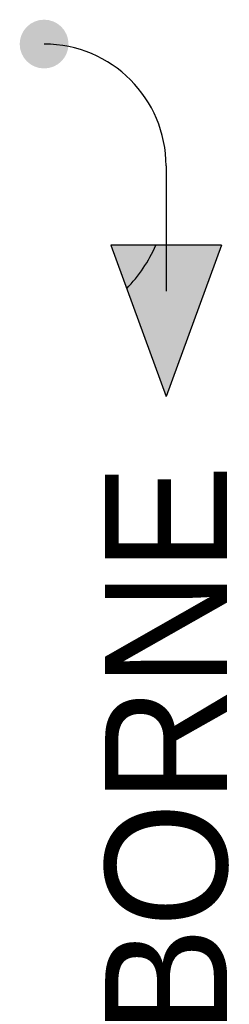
# Model space of a CAD drawing. Extents: x 97.8 to 101.2, y 211 to 227.1.
import ezdxf
from ezdxf.enums import TextEntityAlignment as Align

# ---------------------------------------------------------------- set-up
doc = ezdxf.new("R2010")
doc.units = 0
doc.header["$MEASUREMENT"] = 0
doc.layers.get('0').update_dxf_attribs({"linetype": 'CONTINUOUS'})
doc.styles.add('INTL_ISO', font='intl_iso.shx')

msp = doc.modelspace()

# ---------------------------------------------------------------- hatches: boundary and pattern name
at = {"linetype": 'Continuous', "lineweight": 9}
h = msp.add_hatch(color=7, dxfattribs=at)
edge = h.paths.add_edge_path()
edge.add_arc((98.181, 226.743), 0.4, 0, 360)

# ---------------------------------------------------------------- linework, layer by layer
at = {"color": 7, "linetype": 'Continuous'}
for p, q in [((100.181, 224.743), (100.181, 223.443)), ((101.087, 223.443), (99.275, 223.443)), ((99.275, 223.443), (100.181, 220.959)), ((101.087, 223.443), (100.181, 220.959))]:
    msp.add_line(p, q, dxfattribs=at)
msp.add_line((100.181, 224.743), (100.181, 222.691))
for centre, radius, start, end in [((98.181, 224.743), 2, 0, 90), ((97.829, 224.39), 2.379, 315.8099, 336.5249)]:
    msp.add_arc(centre, radius, start, end)
msp.add_solid([(100.181, 220.959), (101.087, 223.443), (99.275, 223.443)], dxfattribs=at)

# ---------------------------------------------------------------- texts
at = {"color": 7, "linetype": 'Continuous', "lineweight": -3, "style": 'INTL_ISO'}
msp.add_attdef('BORNE', text='', height=2, rotation=90, dxfattribs=at).set_placement((100.181, 219.845), align=Align.MIDDLE_RIGHT)

doc.saveas('drawing.dxf')
